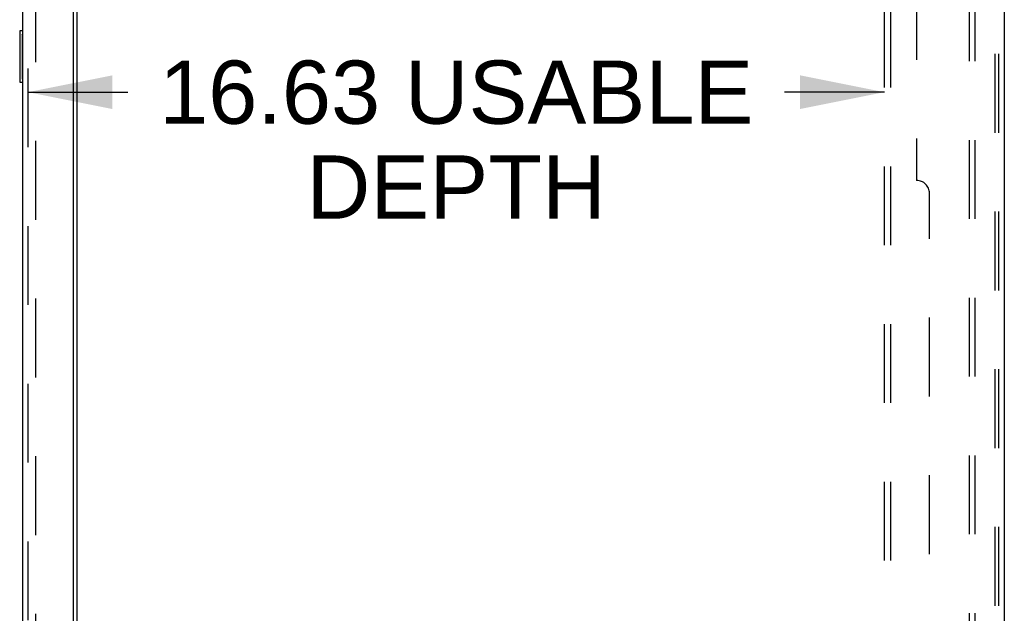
# Model space of a CAD drawing. Header units: inches. Extents: x 0 to 278, y 0 to 180.
# Tile 75 of 80: x 155 to 174, y 116 to 128. Entities that reach past the tile are written whole.
import ezdxf

# ---------------------------------------------------------------- set-up
doc = ezdxf.new("R2010")
doc.units = ezdxf.units.IN
doc.header["$LTSCALE"] = 15.310625
doc.header["$MEASUREMENT"] = 0
doc.linetypes.add('HIDDEN', pattern=[0.2, 0.1, -0.1])
doc.layers.get('0').update_dxf_attribs({"linetype": 'CONTINUOUS'})
for name, color, linetype in [('DEFAULT_2', 8, 'HIDDEN'), ('DIMENSIONS', 7, 'CONTINUOUS'), ('LEFTHAND_DOOR_ASSEMBLY', 7, 'CONTINUOUS'), ('RIGHTHAND_DOOR_ASSEMBLY', 7, 'CONTINUOUS'), ('SUBPANEL', 7, 'CONTINUOUS')]:
    doc.layers.add(name, color=color, linetype=linetype)
doc.styles.get("Standard").update_dxf_attribs({"font": 'arial.ttf'})
doc.dimstyles.new('DIMSTYLE_1', dxfattribs={"dimtxt": 1.228125, "dimasz": 1.6375, "dimexe": 0.09, "dimexo": 0.07, "dimgap": 0.0375, "dimtad": 0, "dimtih": 1, "dimtoh": 1, "dimzin": 4, "dimdsep": 46, "dimtxsty": 'Standard', "dimblk": '_FILLED', "dimblk1": '_FILLED', "dimblk2": '_FILLED', "dimcen": 0.09, "dimadec": 3, "dimazin": 1, "dimtfac": 1, "dimtdec": 3, "dimtofl": 0, "dimtmove": 0, "dimatfit": 3, "dimldrblk": '_FILLED', "dimfxl": 0, "dimtolj": 1, "dimtzin": 4, "dimarcsym": 0})

# ---------------------------------------------------------------- blocks, each defined once
blk = doc.blocks.new('_FILLED')
at = {"color": 0, "linetype": 'ByBlock'}
blk.add_solid([(0, 0), (-1, 0.2), (-1, -0.2)], dxfattribs=at)
blk = doc.blocks.new('*D2')
at = {"layer": 'DIMENSIONS', "color": 2, "linetype": 'Continuous'}
for p, q in [((155.531, 126.383), (157.468, 126.383)), ((172.156, 126.383), (170.22, 126.383))]:
    blk.add_line(p, q, dxfattribs=at)
at = {"layer": 'DIMENSIONS', "color": 2, "linetype": 'Continuous', "xscale": 1.6375, "yscale": 1.6375, "zscale": 1.6375, "rotation": 180}
blk.add_blockref('_FILLED', (155.531, 126.383), dxfattribs=at)
at = {"layer": 'DIMENSIONS', "color": 2, "linetype": 'Continuous', "xscale": 1.6375, "yscale": 1.6375, "zscale": 1.6375}
blk.add_blockref('_FILLED', (172.156, 126.383), dxfattribs=at)
at = {"layer": 'DIMENSIONS', "color": 2, "linetype": 'Continuous', "insert": (163.844, 126.997), "char_height": 1.22812, "width": 11.52337, "attachment_point": 2, "line_spacing_factor": 0.9}
blk.add_mtext('16.63 USABLE\\PDEPTH', dxfattribs=at)

msp = doc.modelspace()

# ---------------------------------------------------------------- linework, layer by layer
at = {"color": 3, "linetype": 'Continuous'}
for p, q in [((174.485, 134.722), (174.485, 48.93)), ((156.485, 52.274), (156.485, 131.378))]:
    msp.add_line(p, q, dxfattribs=at)
at = {"layer": 'DEFAULT_2', "color": 8, "linetype": 'HIDDEN'}
for p, q in [((173.806, 134.638), (173.806, 49.013)), ((173.91, 134.638), (173.91, 49.013)), ((174.308, 49.043), (174.308, 134.608)), ((174.381, 49.043), (174.381, 134.608)), ((155.673, 131.56), (155.673, 52.091))]:
    msp.add_line(p, q, dxfattribs=at)
at = {"layer": 'LEFTHAND_DOOR_ASSEMBLY', "color": 8, "linetype": 'HIDDEN'}
msp.add_line((155.531, 51.822), (155.531, 131.829), dxfattribs=at)
at = {"layer": 'RIGHTHAND_DOOR_ASSEMBLY', "color": 3, "linetype": 'Continuous'}
for p, q in [((156.406, 131.952), (156.406, 51.7)), ((155.427, 51.822), (155.427, 131.829))]:
    msp.add_line(p, q, dxfattribs=at)
at = {"layer": 'RIGHTHAND_DOOR_ASSEMBLY', "color": 8, "linetype": 'HIDDEN'}
msp.add_line((155.531, 51.822), (155.531, 131.829), dxfattribs=at)
at = {"layer": 'RIGHTHAND_DOOR_ASSEMBLY', "color": 7, "linetype": 'Continuous'}
for p, q in [((155.367, 127.561), (155.367, 126.591)), ((155.427, 127.576), (155.382, 127.576)), ((155.414, 127.476), (155.414, 126.676)), ((155.382, 126.576), (155.427, 126.576))]:
    msp.add_line(p, q, dxfattribs=at)
for points in [[(155.412, 127.512), (155.413, 127.506), (155.413, 127.5), (155.414, 127.494), (155.414, 127.488), (155.414, 127.482), (155.414, 127.476)], [(155.414, 126.676), (155.414, 126.669), (155.414, 126.663), (155.414, 126.657), (155.413, 126.651), (155.413, 126.645), (155.412, 126.64)]]:
    msp.add_lwpolyline(points, dxfattribs=at)
for centre, start, end in [((155.382, 127.561), 90, 180), ((155.412, 127.561), 0, 90), ((155.382, 126.591), 180, 270), ((155.412, 126.591), 270, 360)]:
    msp.add_arc(centre, 0.015, start, end, dxfattribs=at)
at = {"layer": 'SUBPANEL', "color": 8, "linetype": 'HIDDEN'}
for p, q in [((172.156, 52.982), (172.156, 130.669)), ((172.281, 52.982), (172.281, 130.669)), ((172.781, 128.544), (172.781, 124.669)), ((173.031, 59.232), (173.031, 124.419))]:
    msp.add_line(p, q, dxfattribs=at)
msp.add_arc((172.781, 124.419), 0.25, 0, 90, dxfattribs=at)

# ---------------------------------------------------------------- dimensions: what is measured, and where the dimension line sits
at = {"layer": 'DIMENSIONS', "color": 2, "linetype": 'Continuous'}
dim = msp.add_linear_dim(base=(172.156464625, 126.382924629), p1=(155.531464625, 51.679732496), p2=(172.156464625, 54.856982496), text='<> USABLE\\PDEPTH', dimstyle='DIMSTYLE_1', dxfattribs=at)
dim.commit()
dim.dimension.update_dxf_attribs({"geometry": '*D2', "text_midpoint": (163.843964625, 125.461830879), "dimtype": 160})

doc.saveas('drawing.dxf')
